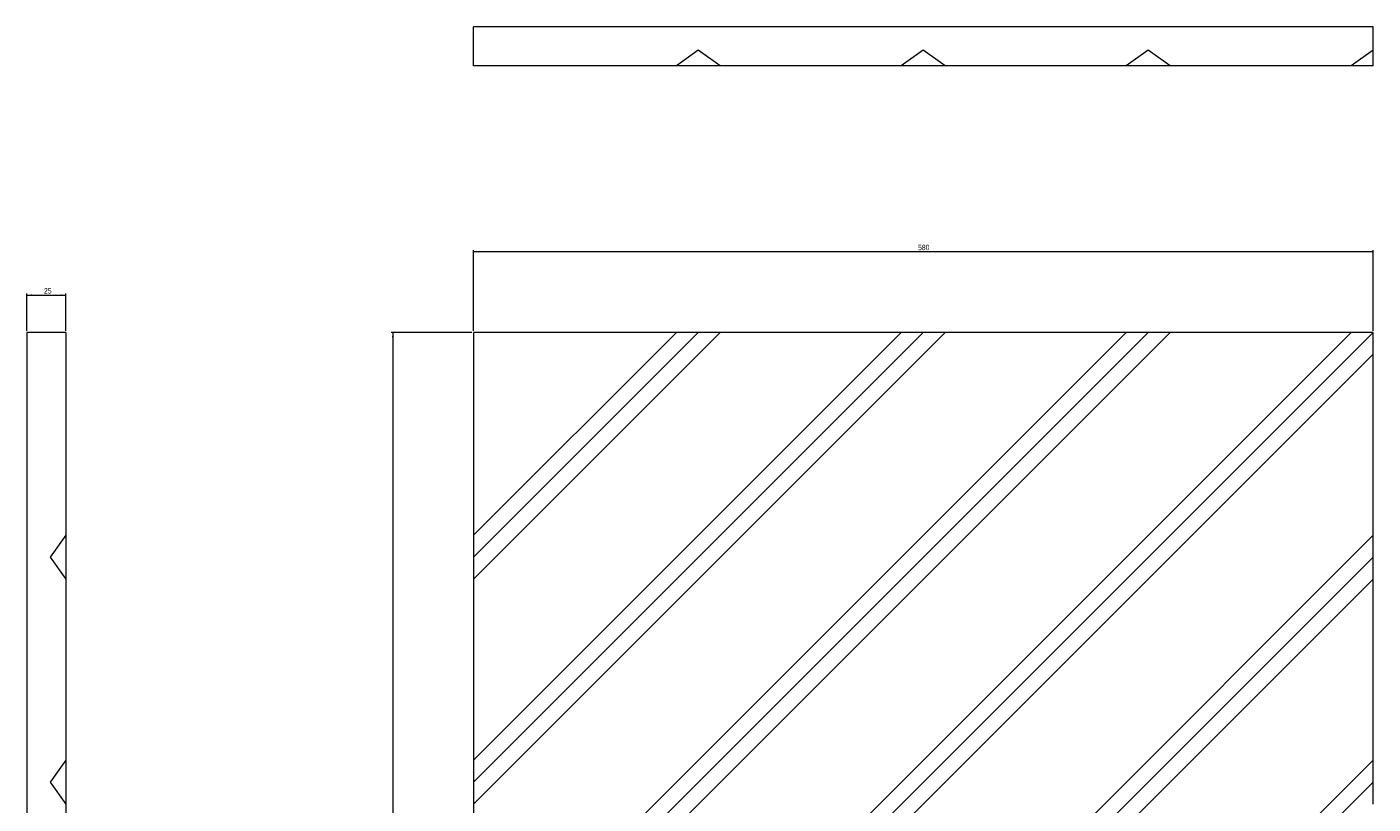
# Model space of a CAD drawing. Header units: millimetres. Extents: x 568 to 1436, y 308 to 1665.
# Tile 2 of 2: x 568 to 1436, y 1164 to 1665. Entities that reach past the tile are written whole.
import ezdxf

# ---------------------------------------------------------------- set-up
doc = ezdxf.new("R2010")
doc.units = ezdxf.units.MM
doc.styles.add('SLDTEXTSTYLE0', font='TXT', dxfattribs={"width": 0.75})
doc.dimstyles.new('SLDDIMSTYLE0', dxfattribs={"dimtxt": 3.5, "dimasz": 3.302, "dimexe": 0, "dimexo": 0.0625, "dimgap": 0.875, "dimtad": 1, "dimrnd": 1e-09, "dimzin": 12, "dimdsep": 46, "dimtxsty": 'SLDTEXTSTYLE0', "dimsah": 1, "dimcen": 0.09, "dimadec": 0, "dimazin": 3, "dimtfac": 1, "dimtofl": 0, "dimtmove": 0, "dimatfit": 3, "dimfxl": 0, "dimfrac": 2, "dimtolj": 1, "dimtzin": 12, "dimarcsym": 0})

# ---------------------------------------------------------------- blocks, each defined once
blk = doc.blocks.new('_D')
at = {"color": 7, "linetype": 'Continuous', "lineweight": 0}
for p, q in [((856.33, 1468.96), (856.33, 1520.96)), ((1436.33, 1519.96), (856.33, 1519.96)), ((1436.33, 1468.96), (1436.33, 1520.96))]:
    blk.add_line(p, q, dxfattribs=at)
for points in [[(856.33, 1519.96), (859.63, 1519.45), (859.63, 1520.47)], [(1436.33, 1519.96), (1433.03, 1520.47), (1433.03, 1519.45)]]:
    blk.add_solid(points, dxfattribs=at)
at = {"color": 7, "linetype": 'Continuous', "lineweight": 0, "insert": (1143, 1524.47), "char_height": 3.5, "attachment_point": 1, "style": 'SLDTEXTSTYLE0'}
blk.add_mtext('580', dxfattribs=at)
blk = doc.blocks.new('_D_1')
at = {"color": 7, "linetype": 'Continuous', "lineweight": 0}
for p, q in [((855.33, 1467.96), (803.33, 1467.96)), ((804.33, 1467.96), (804.33, 307.96)), ((855.33, 307.96), (803.33, 307.96))]:
    blk.add_line(p, q, dxfattribs=at)
for points in [[(804.33, 1467.96), (803.82, 1464.66), (804.84, 1464.66)], [(804.33, 307.96), (804.84, 311.26), (803.82, 311.26)]]:
    blk.add_solid(points, dxfattribs=at)
at = {"color": 7, "linetype": 'Continuous', "lineweight": 0, "insert": (799.82, 968.27), "char_height": 3.5, "attachment_point": 1, "rotation": 90, "style": 'SLDTEXTSTYLE0'}
blk.add_mtext('1160', dxfattribs=at)
blk = doc.blocks.new('_D_2')
at = {"color": 7, "linetype": 'Continuous', "lineweight": 0}
for p, q in [((568.48, 1468.96), (568.48, 1492.97)), ((593.48, 1468.96), (593.48, 1492.97)), ((568.48, 1491.97), (593.48, 1491.97))]:
    blk.add_line(p, q, dxfattribs=at)
for points in [[(568.48, 1491.97), (571.79, 1491.46), (571.79, 1492.47)], [(593.48, 1491.97), (590.18, 1492.47), (590.18, 1491.46)]]:
    blk.add_solid(points, dxfattribs=at)
at = {"color": 7, "linetype": 'Continuous', "lineweight": 0, "insert": (579.5, 1496.48), "char_height": 3.5, "attachment_point": 1, "style": 'SLDTEXTSTYLE0'}
blk.add_mtext('25', dxfattribs=at)

msp = doc.modelspace()

# ---------------------------------------------------------------- linework, layer by layer
at = {"color": 7, "linetype": 'Continuous', "lineweight": 15}
for p, q in [((856.332, 1639.903), (856.332, 1664.903)), ((1436.332, 1664.903), (856.332, 1664.903)), ((1436.332, 1649.903), (1436.332, 1664.903)), ((1001.332, 1649.903), (987.189, 1639.903)), ((1015.474, 1639.903), (1001.332, 1649.903)), ((1146.332, 1649.903), (1132.189, 1639.903)), ((1160.474, 1639.903), (1146.332, 1649.903)), ((1291.332, 1649.903), (1277.189, 1639.903)), ((1305.474, 1639.903), (1291.332, 1649.903)), ((1436.332, 1649.903), (1422.189, 1639.903)), ((1436.332, 1639.903), (1436.332, 1649.903)), ((987.189, 1639.903), (856.332, 1639.903)), ((1015.474, 1639.903), (987.189, 1639.903)), ((1132.189, 1639.903), (1015.474, 1639.903)), ((1160.474, 1639.903), (1132.189, 1639.903)), ((1277.189, 1639.903), (1160.474, 1639.903)), ((1305.474, 1639.903), (1277.189, 1639.903)), ((1422.189, 1639.903), (1305.474, 1639.903)), ((1436.332, 1639.903), (1422.189, 1639.903)), ((568.484, 1467.958), (568.484, 307.958)), ((593.484, 1467.958), (568.484, 1467.958)), ((593.484, 1467.958), (593.484, 1337.1)), ((856.332, 1047.1), (1277.189, 1467.958)), ((856.332, 1032.958), (1291.332, 1467.958)), ((856.332, 902.1), (1422.189, 1467.958)), ((856.332, 887.958), (1436.332, 1467.958)), ((856.332, 1337.1), (987.189, 1467.958)), ((856.332, 1322.958), (1001.332, 1467.958)), ((987.189, 1467.958), (856.332, 1467.958)), ((856.332, 1467.958), (856.332, 1337.1)), ((1160.474, 1467.958), (856.332, 1163.816)), ((1305.474, 1467.958), (856.332, 1018.816)), ((856.332, 1192.1), (1132.189, 1467.958)), ((1015.474, 1467.958), (856.332, 1308.816)), ((856.332, 1177.958), (1146.332, 1467.958)), ((1001.332, 1467.958), (987.189, 1467.958)), ((1015.474, 1467.958), (1001.332, 1467.958)), ((1132.189, 1467.958), (1015.474, 1467.958)), ((1146.332, 1467.958), (1132.189, 1467.958)), ((1160.474, 1467.958), (1146.332, 1467.958)), ((1277.189, 1467.958), (1160.474, 1467.958)), ((1291.332, 1467.958), (1277.189, 1467.958)), ((1305.474, 1467.958), (1291.332, 1467.958)), ((1422.189, 1467.958), (1305.474, 1467.958)), ((1436.332, 1467.958), (1422.189, 1467.958)), ((1436.332, 1453.816), (1436.332, 1467.958)), ((1436.332, 1453.816), (856.332, 873.816)), ((1436.332, 1337.1), (1436.332, 1453.816)), ((593.484, 1337.1), (583.484, 1322.958)), ((593.484, 1337.1), (593.484, 1308.816)), ((856.332, 1337.1), (856.332, 1322.958)), ((856.332, 757.1), (1436.332, 1337.1)), ((1436.332, 1322.958), (1436.332, 1337.1)), ((583.484, 1322.958), (593.484, 1308.816)), ((856.332, 742.958), (1436.332, 1322.958)), ((856.332, 1322.958), (856.332, 1308.816)), ((1436.332, 1308.816), (1436.332, 1322.958)), ((593.484, 1308.816), (593.484, 1192.1)), ((1436.332, 1308.816), (856.332, 728.816)), ((856.332, 1308.816), (856.332, 1192.1)), ((1436.332, 1192.1), (1436.332, 1308.816)), ((593.484, 1192.1), (583.484, 1177.958)), ((593.484, 1192.1), (593.484, 1163.816)), ((856.332, 612.1), (1436.332, 1192.1)), ((856.332, 1192.1), (856.332, 1177.958)), ((1436.332, 1177.958), (1436.332, 1192.1)), ((583.484, 1177.958), (593.484, 1163.816)), ((856.332, 597.958), (1436.332, 1177.958)), ((856.332, 1177.958), (856.332, 1163.816)), ((1436.332, 1163.816), (1436.332, 1177.958)), ((593.484, 1163.816), (593.484, 1047.1)), ((856.332, 1163.816), (856.332, 1047.1))]:
    msp.add_line(p, q, dxfattribs=at)

# ---------------------------------------------------------------- dimensions: what is measured, and where the dimension line sits
at = {"color": 7, "linetype": 'Continuous', "lineweight": 0}
for base, p1, p2, picture, middle in [((856.332, 1519.958), (1436.332, 1467.958), (856.332, 1467.958), '_D', (1146.879, 1519.958)), ((593.484, 1491.966), (568.484, 1467.958), (593.484, 1467.958), '_D_2', (582.085, 1491.966))]:
    dim = msp.add_linear_dim(base=base, p1=p1, p2=p2, dimstyle='SLDDIMSTYLE0', dxfattribs=at)
    dim.commit()
    dim.dimension.update_dxf_attribs({"geometry": picture, "text_midpoint": middle, "dimtype": 160})
dim = msp.add_linear_dim(base=(804.332, 307.958), p1=(856.332, 1467.958), p2=(856.332, 307.958), angle=90, dimstyle='SLDDIMSTYLE0', dxfattribs=at)
dim.commit()
dim.dimension.update_dxf_attribs({"geometry": '_D_1', "text_midpoint": (804.332, 973.442), "dimtype": 160})

doc.saveas('drawing.dxf')
